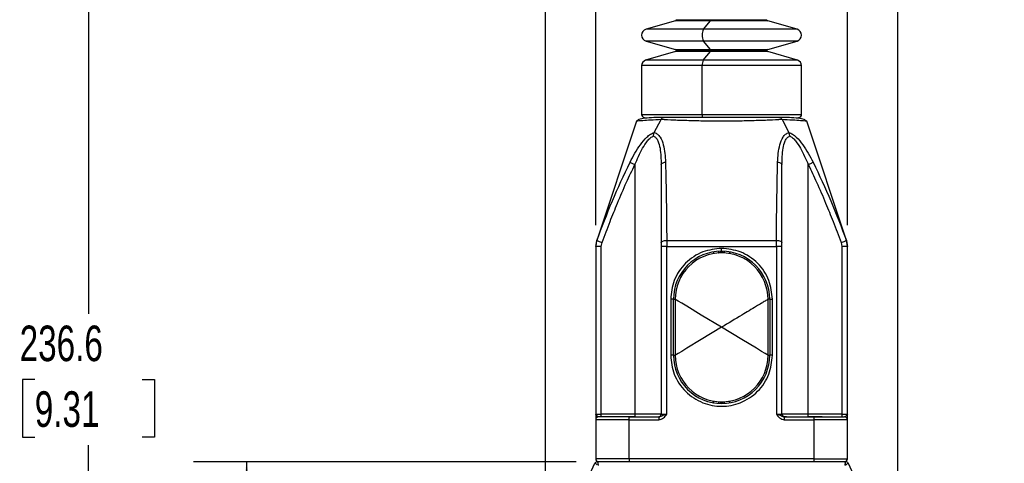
# Model space of a CAD drawing. Header units: millimetres. Extents: x 19 to 819, y 19 to 629.
# Tile 6 of 26: x 109 to 286, y 386 to 465. Entities that reach past the tile are written whole.
import ezdxf

# ---------------------------------------------------------------- set-up
doc = ezdxf.new("R2010")
doc.units = ezdxf.units.MM
doc.header["$LTSCALE"] = 3
doc.layers.add('DIMENSIONS', color=140, linetype='Continuous', lineweight=25)
doc.styles.add('SLDTEXTSTYLE0', font='TXT', dxfattribs={"width": 0.7})
doc.dimstyles.new('SLDDIMSTYLE0', dxfattribs={"dimtxt": 6.474023, "dimasz": 9.906, "dimexe": 0, "dimexo": 0.0625, "dimgap": 1.618506, "dimtad": 0, "dimtih": 1, "dimtoh": 1, "dimrnd": 1e-09, "dimzin": 12, "dimdsep": 46, "dimtxsty": 'SLDTEXTSTYLE0', "dimsah": 1, "dimcen": 0.09, "dimadec": 0, "dimazin": 3, "dimtfac": 1, "dimtofl": 0, "dimtmove": 0, "dimatfit": 3, "dimfxl": 0, "dimfrac": 2, "dimtolj": 1, "dimtzin": 12, "dimarcsym": 0})
doc.dimstyles.new('SLDDIMSTYLE1', dxfattribs={"dimtxt": 6.474023, "dimasz": 9.906, "dimexe": 0, "dimexo": 0.0625, "dimgap": 1.618506, "dimtad": 0, "dimtih": 1, "dimtoh": 1, "dimrnd": 1e-09, "dimzin": 4, "dimdsep": 46, "dimtxsty": 'SLDTEXTSTYLE0', "dimsah": 1, "dimcen": 0.09, "dimadec": 0, "dimazin": 1, "dimtfac": 1, "dimtmove": 0, "dimatfit": 0, "dimfxl": 0, "dimfrac": 2, "dimtolj": 1, "dimtzin": 12, "dimarcsym": 0})

# ---------------------------------------------------------------- blocks, each defined once
blk = doc.blocks.new('_D')
at = {"layer": 'DIMENSIONS'}
for p, q in [((218.65, 511.97), (112.25, 511.97)), ((121.78, 511.97), (121.78, 412.28)), ((112.16, 400.54), (109.98, 400.54)), ((109.98, 400.54), (109.98, 390.25)), ((131.39, 400.54), (133.57, 400.54)), ((133.57, 400.54), (133.57, 390.25)), ((109.98, 390.25), (112.16, 390.25)), ((133.57, 390.25), (131.39, 390.25)), ((121.78, 275.37), (121.78, 388.8)), ((206.65, 275.37), (112.25, 275.37))]:
    blk.add_line(p, q, dxfattribs=at)
for points in [[(121.78, 511.97), (120.25, 502.07), (123.3, 502.07)], [(121.78, 275.37), (123.3, 285.28), (120.25, 285.28)]]:
    blk.add_solid(points, dxfattribs=at)
at = {"layer": 'DIMENSIONS', "char_height": 6.35, "attachment_point": 1, "style": 'SLDTEXTSTYLE0'}
for s, insert in [('236.6', (109.46, 410.18)), ('9.31', (112.16, 398.44))]:
    blk.add_mtext(s, dxfattribs=dict(at, insert=insert))
blk = doc.blocks.new('_D_3')
at = {"layer": 'DIMENSIONS'}
for p, q in [((208.97, 385.87), (140.52, 385.87)), ((150.04, 385.87), (150.04, 342.96)), ((140.42, 331.22), (138.25, 331.22)), ((138.25, 331.22), (138.25, 320.93)), ((159.66, 331.22), (161.84, 331.22)), ((161.84, 331.22), (161.84, 320.93)), ((138.25, 320.93), (140.42, 320.93)), ((161.84, 320.93), (159.66, 320.93)), ((150.04, 275.37), (150.04, 319.48)), ((206.65, 275.37), (140.52, 275.37))]:
    blk.add_line(p, q, dxfattribs=at)
for points in [[(150.04, 385.87), (148.52, 375.97), (151.57, 375.97)], [(150.04, 275.37), (151.57, 285.28), (148.52, 285.28)]]:
    blk.add_solid(points, dxfattribs=at)
at = {"layer": 'DIMENSIONS', "char_height": 6.35, "attachment_point": 1, "style": 'SLDTEXTSTYLE0'}
for s, insert in [('110.5', (137.73, 340.86)), ('4.35', (140.42, 329.12))]:
    blk.add_mtext(s, dxfattribs=dict(at, insert=insert))
blk = doc.blocks.new('_D_4')
at = {"layer": 'DIMENSIONS'}
for p, q in [((212.46, 428.14), (212.46, 541.87)), ((257.46, 428.14), (257.46, 541.87)), ((212.46, 532.34), (193.41, 532.34)), ((224.02, 532.34), (221.85, 532.34)), ((221.85, 532.34), (221.85, 522.05)), ((243.26, 532.34), (245.44, 532.34)), ((245.44, 532.34), (245.44, 522.05)), ((257.46, 532.34), (276.51, 532.34)), ((221.85, 522.05), (224.02, 522.05)), ((245.44, 522.05), (243.26, 522.05))]:
    blk.add_line(p, q, dxfattribs=at)
for points in [[(212.46, 532.34), (202.55, 533.87), (202.55, 530.82)], [(257.46, 532.34), (267.36, 530.82), (267.36, 533.87)]]:
    blk.add_solid(points, dxfattribs=at)
at = {"layer": 'DIMENSIONS', "char_height": 6.35, "attachment_point": 1, "style": 'SLDTEXTSTYLE0'}
for s, insert in [('45.0', (224.02, 541.98)), ('1.77', (224.02, 530.24))]:
    blk.add_mtext(s, dxfattribs=dict(at, insert=insert))
blk = doc.blocks.new('_D_5')
at = {"layer": 'DIMENSIONS'}
for p, q in [((203.46, 363.09), (203.46, 570.25)), ((266.46, 363.09), (266.46, 570.25)), ((203.46, 560.73), (184.41, 560.73)), ((227.21, 560.73), (225.03, 560.73)), ((225.03, 560.73), (225.03, 550.44)), ((246.44, 560.73), (248.62, 560.73)), ((248.62, 560.73), (248.62, 550.44)), ((266.46, 560.73), (285.51, 560.73)), ((225.03, 550.44), (227.21, 550.44)), ((248.62, 550.44), (246.44, 550.44))]:
    blk.add_line(p, q, dxfattribs=at)
for points in [[(203.46, 560.73), (193.55, 562.25), (193.55, 559.2)], [(266.46, 560.73), (276.36, 559.2), (276.36, 562.25)]]:
    blk.add_solid(points, dxfattribs=at)
at = {"layer": 'DIMENSIONS', "char_height": 6.35, "attachment_point": 1, "style": 'SLDTEXTSTYLE0'}
for s, insert in [('63.0', (227.21, 570.36)), ('2.48', (227.21, 558.62))]:
    blk.add_mtext(s, dxfattribs=dict(at, insert=insert))

msp = doc.modelspace()

# ---------------------------------------------------------------- linework, layer by layer
for p, q in [((226.857, 464.815), (233.002, 464.815)), ((233.002, 464.815), (243.057, 464.815)), ((226.712, 464.623), (221.453, 463.115)), ((231.698, 463.115), (221.453, 463.115)), ((232.967, 464.623), (226.712, 464.623)), ((231.698, 463.115), (232.967, 464.623)), ((248.46, 463.115), (231.698, 463.115)), ((243.201, 464.623), (232.967, 464.623)), ((248.46, 463.115), (243.201, 464.623)), ((221.453, 461), (226.712, 459.493)), ((231.698, 461), (221.453, 461)), ((226.712, 459.493), (232.967, 459.493)), ((232.967, 459.493), (231.698, 461)), ((248.46, 461), (231.698, 461)), ((232.967, 459.493), (243.201, 459.493)), ((243.201, 459.493), (248.46, 461)), ((226.712, 459.108), (221.381, 457.58)), ((232.967, 459.108), (226.712, 459.108)), ((226.857, 459.3), (233.002, 459.3)), ((231.681, 457.58), (232.967, 459.108)), ((243.201, 459.108), (232.967, 459.108)), ((233.002, 459.3), (243.057, 459.3)), ((248.532, 457.58), (243.201, 459.108)), ((220.657, 456.618), (220.657, 447.872)), ((231.506, 456.618), (220.657, 456.618)), ((231.681, 457.58), (221.381, 457.58)), ((231.506, 447.872), (231.506, 456.618)), ((249.257, 456.618), (231.506, 456.618)), ((248.532, 457.58), (231.681, 457.58)), ((249.257, 447.872), (249.257, 456.618)), ((220.657, 447.872), (231.506, 447.872)), ((245.209, 447.372), (224.704, 447.372)), ((231.506, 447.872), (249.257, 447.872)), ((219.729, 446.689), (212.63, 425.391)), ((222.925, 444.676), (224.138, 446.97)), ((245.775, 446.97), (246.988, 444.676)), ((257.283, 425.391), (250.184, 446.689)), ((219.457, 438.928), (219.457, 394.372)), ((224.157, 438.928), (224.157, 425.032)), ((245.757, 425.032), (245.757, 438.928)), ((250.457, 394.372), (250.457, 438.928)), ((212.457, 424.326), (212.65, 425.385)), ((212.61, 425.334), (212.457, 424.385)), ((213.457, 424.326), (212.457, 424.326)), ((212.457, 424.326), (212.457, 394.372)), ((213.457, 424.326), (213.585, 425.032)), ((213.457, 394.372), (213.457, 424.326)), ((224.157, 425.032), (224.157, 424.326)), ((225.157, 424.326), (224.157, 424.326)), ((224.157, 424.326), (224.157, 394.372)), ((225.152, 425.385), (244.761, 425.385)), ((225.152, 425.385), (225.157, 424.326)), ((225.157, 394.372), (225.157, 424.326)), ((225.157, 424.326), (244.757, 424.326)), ((244.757, 424.326), (244.761, 425.385)), ((244.757, 424.326), (244.757, 394.372)), ((245.757, 424.326), (244.757, 424.326)), ((245.757, 424.326), (245.757, 425.032)), ((245.757, 394.372), (245.757, 424.326)), ((256.328, 425.032), (256.457, 424.326)), ((256.457, 424.326), (256.457, 394.372)), ((257.457, 424.326), (256.457, 424.326)), ((257.263, 425.385), (257.457, 424.326)), ((257.457, 424.385), (257.303, 425.334)), ((257.457, 394.372), (257.457, 424.326)), ((234.957, 423.472), (234.957, 423.972)), ((225.857, 414.872), (225.857, 404.872)), ((226.357, 414.872), (225.857, 414.872)), ((226.357, 404.872), (226.357, 414.872)), ((226.357, 414.872), (226.657, 414.872)), ((226.657, 414.872), (226.657, 404.872)), ((243.257, 404.872), (243.257, 414.872)), ((243.557, 414.872), (243.257, 414.872)), ((243.557, 414.872), (243.557, 404.872)), ((243.557, 414.872), (244.057, 414.872)), ((244.057, 404.872), (244.057, 414.872)), ((226.357, 404.872), (225.857, 404.872)), ((226.357, 404.872), (226.657, 404.872)), ((243.257, 404.872), (243.557, 404.872)), ((244.057, 404.872), (243.557, 404.872)), ((212.482, 394.28), (212.457, 394.372)), ((212.509, 394.236), (212.457, 394.372)), ((212.457, 394.372), (213.457, 394.372)), ((213.457, 393.872), (213.457, 394.372)), ((219.457, 394.372), (213.457, 394.372)), ((219.457, 394.372), (219.457, 393.887)), ((224.157, 394.372), (219.457, 394.372)), ((224.157, 394.372), (225.157, 394.372)), ((244.757, 394.372), (245.757, 394.372)), ((250.457, 394.372), (245.757, 394.372)), ((250.457, 393.887), (250.457, 394.372)), ((256.457, 394.372), (250.457, 394.372)), ((256.457, 394.372), (256.457, 393.872)), ((256.457, 394.372), (257.457, 394.372)), ((257.457, 394.372), (257.404, 394.236)), ((257.457, 394.372), (257.431, 394.28)), ((212.457, 394.192), (212.457, 393.689)), ((218.457, 393.372), (212.457, 393.372)), ((212.457, 393.372), (212.457, 386.372)), ((218.457, 393.872), (212.957, 393.872)), ((213.476, 393.872), (213.46, 393.872)), ((219.457, 393.887), (216.957, 393.872)), ((218.457, 393.872), (223.742, 393.872)), ((218.457, 393.372), (218.457, 393.872)), ((218.457, 386.372), (218.457, 393.372)), ((218.457, 393.372), (223.742, 393.372)), ((219.449, 393.872), (219.457, 393.887)), ((223.742, 393.872), (223.742, 393.372)), ((246.171, 393.872), (251.457, 393.872)), ((246.171, 393.872), (246.171, 393.372)), ((246.171, 393.372), (251.457, 393.372)), ((252.956, 393.872), (250.457, 393.887)), ((250.457, 393.887), (250.464, 393.872)), ((251.457, 393.872), (251.457, 393.372)), ((251.457, 393.872), (256.957, 393.872)), ((251.457, 393.372), (251.457, 386.372)), ((257.457, 393.372), (251.457, 393.372)), ((257.457, 393.372), (257.457, 394.192)), ((257.457, 386.372), (257.457, 393.372)), ((203.925, 367.576), (212.322, 385.583)), ((218.457, 386.372), (212.457, 386.372)), ((257.138, 385.872), (212.775, 385.872)), ((251.457, 386.372), (218.457, 386.372)), ((218.457, 386.372), (218.457, 385.872)), ((251.457, 386.372), (257.457, 386.372)), ((251.457, 386.372), (251.457, 385.872)), ((257.591, 385.583), (265.988, 367.576))]:
    msp.add_line(p, q)
at = {"flags": 128}
for points in [[(218.586, 439.366), (218.632, 439.343), (218.701, 439.308), (218.792, 439.263), (218.901, 439.208), (219.025, 439.145), (219.162, 439.076), (219.307, 439.003), (219.457, 438.928)], [(224.157, 438.928), (224.171, 439.003), (224.212, 439.076), (224.281, 439.145), (224.374, 439.208), (224.489, 439.263), (224.623, 439.308), (224.772, 439.343), (224.932, 439.366)], [(244.981, 439.366), (245.141, 439.343), (245.29, 439.308), (245.424, 439.263), (245.539, 439.208), (245.632, 439.145), (245.701, 439.076), (245.742, 439.003), (245.757, 438.928)], [(250.457, 438.928), (250.606, 439.003), (250.751, 439.076), (250.888, 439.145), (251.012, 439.208), (251.121, 439.263), (251.212, 439.308), (251.281, 439.343), (251.327, 439.366)], [(212.65, 425.385), (212.668, 425.378), (212.722, 425.358), (212.809, 425.325), (212.925, 425.281), (213.067, 425.228), (213.228, 425.167), (213.403, 425.101), (213.585, 425.032)], [(224.157, 425.032), (224.176, 425.101), (224.232, 425.167), (224.324, 425.228), (224.448, 425.281), (224.599, 425.325), (224.771, 425.358), (224.958, 425.378), (225.152, 425.385)], [(244.761, 425.385), (244.955, 425.378), (245.142, 425.358), (245.314, 425.325), (245.465, 425.281), (245.589, 425.228), (245.681, 425.167), (245.737, 425.101), (245.757, 425.032)], [(256.328, 425.032), (256.51, 425.101), (256.685, 425.167), (256.846, 425.228), (256.988, 425.281), (257.104, 425.325), (257.191, 425.358), (257.245, 425.378), (257.263, 425.385)], [(233.482, 423.344), (233.483, 423.339), (233.485, 423.324), (233.49, 423.299), (233.496, 423.264), (233.503, 423.221), (233.512, 423.17), (233.522, 423.112), (233.533, 423.049)], [(234.419, 423.204), (234.438, 423.156), (234.438, 423.156)], [(235.475, 423.156), (235.475, 423.156), (235.494, 423.204)], [(236.431, 423.344), (236.43, 423.339), (236.428, 423.324), (236.423, 423.299), (236.417, 423.264), (236.41, 423.221), (236.401, 423.17), (236.391, 423.112), (236.38, 423.049)], [(234.957, 409.872), (231.325, 412.059), (228.732, 413.622), (227.824, 414.169), (227.175, 414.559), (226.887, 414.733), (226.714, 414.837), (226.657, 414.872)], [(234.957, 409.872), (231.325, 407.684), (228.732, 406.122), (227.824, 405.575), (227.175, 405.184), (226.887, 405.011), (226.714, 404.907), (226.657, 404.872)], [(243.257, 404.872), (243.199, 404.907), (243.026, 405.011), (242.738, 405.184), (242.089, 405.575), (241.182, 406.122), (238.588, 407.684), (234.957, 409.872)], [(233.482, 396.399), (233.483, 396.404), (233.485, 396.42), (233.49, 396.445), (233.496, 396.48), (233.503, 396.523), (233.512, 396.574), (233.522, 396.632), (233.533, 396.695)], [(234.419, 396.54), (234.438, 396.588), (234.438, 396.588)], [(235.475, 396.588), (235.475, 396.588), (235.494, 396.54)], [(236.431, 396.399), (236.43, 396.404), (236.428, 396.42), (236.423, 396.445), (236.417, 396.48), (236.41, 396.523), (236.401, 396.574), (236.391, 396.632), (236.38, 396.695)]]:
    msp.add_lwpolyline(points, dxfattribs=at)
for centre, radius, start, end in [((226.657, 464.815), 0.2, 285.9968, 359.9997), ((232.622, 464.785), 0.381, 334.84573, 4.54038), ((243.257, 464.815), 0.2, 179.99995, 254.00373), ((221.757, 462.058), 1.1, 105.99993, 254.00007), ((234.221, 462.058), 2.736, 157.26274, 202.73726), ((248.157, 462.058), 1.1, 285.99982, 74.00018), ((226.657, 459.3), 0.2, 0.00371, 73.99553), ((232.622, 459.331), 0.381, 355.46222, 25.15011), ((243.257, 459.3), 0.2, 106.00395, 179.99664), ((226.657, 459.3), 0.2, 285.9968, 0.00397), ((232.622, 459.27), 0.381, 334.84844, 4.53923), ((243.257, 459.3), 0.2, 179.99568, 254.00373), ((221.657, 456.618), 1, 105.99991, 179.99994), ((233.406, 456.769), 1.907, 154.84835, 184.53933), ((248.257, 456.618), 1, 0.00011, 74.00015), ((221.157, 447.872), 0.5, 179.99821, 270.00252), ((232.114, 447.754), 0.62, 169.04942, 218.08441), ((248.757, 447.872), 0.5, 269.99739, 0.00176), ((234.957, 414.872), 8.6, 90.00012, 179.99986), ((234.957, 414.872), 8.3, 89.9999, 180.00004), ((234.734, 423.253), 0.319, 139.80129, 188.90611), ((234.957, 414.872), 8.6, 0.00014, 89.99988), ((234.957, 414.872), 8.3, 359.99995, 90.00011), ((235.179, 423.253), 0.319, 351.09389, 40.19871), ((234.957, 404.872), 8.6, 179.99997, 270.00005), ((234.957, 404.872), 8.3, 180.00002, 359.99998), ((234.957, 404.872), 8.6, 269.99995, 0.00003), ((234.734, 396.49), 0.319, 171.09092, 220.20168), ((235.179, 396.49), 0.319, 319.79832, 8.90908), ((223.657, 394.372), 0.5, 270.00039, 0.0006), ((246.257, 394.372), 0.5, 179.99945, 269.9997), ((212.957, 393.372), 0.5, 89.99749, 180.00176), ((256.957, 393.372), 0.5, 359.99788, 90.00298), ((212.775, 385.372), 0.5, 89.99606, 155.00205), ((212.957, 386.372), 0.5, 179.99945, 269.99959), ((256.957, 386.372), 0.5, 269.99994, 0.00092), ((257.138, 385.372), 0.5, 24.99755, 90.00412)]:
    msp.add_arc(centre, radius, start, end)
for points, knots in [([(224.813, 447.372), (224.147, 447.372), (222.947, 447.373), (221.41, 447.228), (220.303, 447.118), (219.868, 446.792), (219.729, 446.688)], [0, 0, 0, 0, 0.3829939, 0.6896057, 0.9008845, 1, 1, 1, 1]), ([(224.138, 446.97), (224.196, 447.06), (224.29, 447.206), (224.498, 447.345), (224.634, 447.363), (224.704, 447.372)], [0, 0, 0, 0, 0.43856994, 0.71005975, 1, 1, 1, 1]), ([(250.184, 446.688), (250.044, 446.792), (249.608, 447.117), (248.499, 447.229), (246.962, 447.372), (245.763, 447.372), (245.1, 447.372)], [0, 0, 0, 0, 0.0996455, 0.3104468, 0.6191088, 1, 1, 1, 1]), ([(245.209, 447.372), (245.279, 447.363), (245.415, 447.345), (245.623, 447.206), (245.717, 447.06), (245.775, 446.97)], [0, 0, 0, 0, 0.28990762, 0.56139269, 1, 1, 1, 1]), ([(224.138, 446.97), (223.507, 446.938), (222.413, 446.881), (221.038, 446.788), (220.2, 446.725), (219.823, 446.696), (219.73, 446.688)], [0, 0, 0, 0, 0.42916016, 0.74361365, 0.93621308, 1, 1, 1, 1]), ([(245.775, 446.97), (245, 446.934), (243.345, 446.857), (240.729, 446.766), (237.893, 446.702), (234.941, 446.681), (231.996, 446.703), (229.161, 446.766), (226.556, 446.858), (224.905, 446.935), (224.138, 446.97)], [0, 0, 0, 0, 0.1074959, 0.2296927, 0.3627605, 0.500591, 0.6388403, 0.7709117, 0.8935577, 1, 1, 1, 1]), ([(250.183, 446.688), (250.184, 446.688), (250.281, 446.68), (249.441, 446.748), (249.035, 446.774), (247.422, 446.887), (246.376, 446.94), (245.775, 446.97)], [0, 0, 0, 0, 0.0002724, 0.0658161, 0.2579911, 0.5744831, 1, 1, 1, 1]), ([(218.586, 439.366), (219.158, 440.436), (220.01, 442.032), (221.345, 443.641), (222.21, 444.371), (222.696, 444.578), (222.925, 444.676)], [0, 0, 0, 0, 0.5190949, 0.7741679, 0.8939762, 1, 1, 1, 1]), ([(219.457, 438.928), (219.884, 439.92), (220.52, 441.395), (221.529, 442.968), (222.195, 443.721), (222.603, 443.952), (222.78, 444.053)], [0, 0, 0, 0, 0.5206162, 0.7746029, 0.9021546, 1, 1, 1, 1]), ([(222.78, 444.053), (222.786, 444.167), (222.797, 444.383), (222.884, 444.581), (222.925, 444.676)], [0, 0, 0, 0, 0.5247642, 1, 1, 1, 1]), ([(222.78, 444.053), (222.938, 443.955), (223.29, 443.738), (223.708, 442.952), (224.103, 441.344), (224.135, 439.908), (224.157, 438.928)], [0, 0, 0, 0, 0.099856, 0.2215439, 0.4690625, 1, 1, 1, 1]), ([(222.925, 444.676), (223.133, 444.582), (223.554, 444.394), (224.156, 443.635), (224.778, 441.96), (224.869, 440.418), (224.932, 439.366)], [0, 0, 0, 0, 0.1130505, 0.2285989, 0.4739199, 1, 1, 1, 1]), ([(244.981, 439.366), (245.044, 440.419), (245.135, 441.962), (245.759, 443.638), (246.361, 444.395), (246.781, 444.583), (246.988, 444.676)], [0, 0, 0, 0, 0.526709, 0.7720758, 0.8873247, 1, 1, 1, 1]), ([(245.757, 438.928), (245.778, 439.908), (245.81, 441.344), (246.205, 442.953), (246.623, 443.738), (246.975, 443.955), (247.133, 444.053)], [0, 0, 0, 0, 0.5310631, 0.7785468, 0.9001759, 1, 1, 1, 1]), ([(246.988, 444.676), (247.217, 444.578), (247.705, 444.37), (248.57, 443.638), (249.905, 442.029), (250.756, 440.435), (251.327, 439.366)], [0, 0, 0, 0, 0.1064086, 0.2265486, 0.4815484, 1, 1, 1, 1]), ([(247.133, 444.053), (247.127, 444.166), (247.115, 444.383), (247.029, 444.581), (246.988, 444.676)], [0, 0, 0, 0, 0.5249729, 1, 1, 1, 1]), ([(247.133, 444.053), (247.31, 443.952), (247.718, 443.721), (248.384, 442.967), (249.393, 441.395), (250.029, 439.919), (250.457, 438.928)], [0, 0, 0, 0, 0.097879, 0.2254925, 0.479511, 1, 1, 1, 1]), ([(212.65, 425.385), (213.546, 427.748), (215.342, 432.486), (217.503, 437.069), (218.586, 439.366)], [0, 0, 0, 0, 0.498757, 1, 1, 1, 1]), ([(213.585, 425.032), (214.06, 426.278), (214.955, 428.629), (216.403, 432.214), (217.851, 435.617), (218.948, 437.88), (219.457, 438.928)], [0, 0, 0, 0, 0.26509575, 0.50004231, 0.76860019, 1, 1, 1, 1]), ([(224.932, 439.366), (224.985, 437.056), (225.092, 432.396), (225.132, 427.735), (225.152, 425.385)], [0, 0, 0, 0, 0.49574727, 1, 1, 1, 1]), ([(244.761, 425.385), (244.781, 427.735), (244.821, 432.396), (244.928, 437.056), (244.981, 439.366)], [0, 0, 0, 0, 0.5042527, 1, 1, 1, 1]), ([(250.457, 438.928), (250.965, 437.88), (252.063, 435.617), (253.51, 432.214), (254.958, 428.629), (255.853, 426.278), (256.328, 425.032)], [0, 0, 0, 0, 0.2313866, 0.4999577, 0.7348821, 1, 1, 1, 1]), ([(251.327, 439.366), (252.41, 437.069), (254.571, 432.486), (256.367, 427.748), (257.263, 425.385)], [0, 0, 0, 0, 0.501243, 1, 1, 1, 1]), ([(234.957, 423.972), (233.812, 423.85), (232.051, 423.663), (229.932, 422.529), (228.474, 421.354), (227.3, 419.896), (226.165, 417.778), (225.978, 416.017), (225.857, 414.872)], [0, 0, 0, 0, 0.2394568, 0.3683608, 0.5000003, 0.63164, 0.7605431, 1, 1, 1, 1]), ([(235.494, 423.204), (235.315, 423.238), (234.957, 423.306), (234.598, 423.238), (234.419, 423.204)], [0, 0, 0, 0, 0.4991177, 1, 1, 1, 1]), ([(244.057, 414.872), (243.935, 416.017), (243.748, 417.778), (242.613, 419.896), (241.439, 421.354), (239.981, 422.529), (237.862, 423.663), (236.101, 423.85), (234.957, 423.972)], [0, 0, 0, 0, 0.2394569, 0.36836, 0.4999996, 0.6316391, 0.7605431, 1, 1, 1, 1]), ([(243.257, 414.872), (243.237, 414.86), (243.16, 414.814), (242.988, 414.71), (242.618, 414.487), (242.003, 414.117), (240.62, 413.283), (238.242, 411.851), (236.167, 410.601), (234.957, 409.872)], [0, 0, 0, 0, 0.0069452, 0.0277781, 0.0625004, 0.140625, 0.2500006, 0.5624999, 1, 1, 1, 1]), ([(225.857, 404.872), (225.978, 403.727), (226.165, 401.966), (227.3, 399.847), (228.474, 398.391), (229.932, 397.209), (232.051, 396.11), (234.957, 395.552), (237.862, 396.11), (239.981, 397.209), (241.439, 398.391), (242.613, 399.847), (243.748, 401.966), (243.935, 403.727), (244.057, 404.872)], [0, 0, 0, 0, 0.1197284, 0.1841804, 0.2500002, 0.3158196, 0.3802715, 0.5, 0.6197285, 0.6841804, 0.7499998, 0.8158196, 0.8802716, 1, 1, 1, 1]), ([(234.419, 396.54), (234.598, 396.506), (234.956, 396.438), (235.315, 396.506), (235.494, 396.54)], [0, 0, 0, 0, 0.4991177, 1, 1, 1, 1]), ([(225.157, 394.372), (225.032, 394.328), (224.789, 394.241), (224.439, 394.101), (224.108, 393.931), (223.865, 393.892), (223.742, 393.872)], [0, 0, 0, 0, 0.2638797, 0.5132877, 0.7533134, 1, 1, 1, 1]), ([(223.742, 393.372), (223.893, 393.39), (224.195, 393.426), (224.715, 393.759), (224.98, 394.127), (225.157, 394.372)], [0, 0, 0, 0, 0.2500554, 0.5004651, 1, 1, 1, 1]), ([(246.171, 393.872), (246.048, 393.892), (245.805, 393.931), (245.474, 394.101), (245.124, 394.241), (244.881, 394.328), (244.757, 394.372)], [0, 0, 0, 0, 0.2466768, 0.4866941, 0.7360918, 1, 1, 1, 1]), ([(244.757, 394.372), (244.933, 394.127), (245.198, 393.759), (245.718, 393.426), (246.02, 393.39), (246.171, 393.372)], [0, 0, 0, 0, 0.4995243, 0.7499402, 1, 1, 1, 1]), ([(212.957, 393.872), (212.909, 393.896), (212.795, 393.955), (212.649, 394.086), (212.554, 394.188), (212.509, 394.236)], [0, 0, 0, 0, 0.2759556, 0.6596567, 1, 1, 1, 1]), ([(246.581, 393.873), (246.527, 393.873), (246.378, 393.872), (246.229, 393.881), (246.133, 393.887)], [0, 0, 0, 0, 0.3584169, 1, 1, 1, 1]), ([(257.404, 394.236), (257.359, 394.188), (257.264, 394.086), (257.118, 393.955), (257.004, 393.896), (256.957, 393.872)], [0, 0, 0, 0, 0.3403332, 0.7240316, 1, 1, 1, 1]), ([(212.729, 385.294), (212.701, 385.314), (212.622, 385.37), (212.519, 385.444), (212.424, 385.511), (212.367, 385.551), (212.336, 385.573), (212.322, 385.583)], [0, 0, 0, 0, 0.2007594, 0.5822175, 0.7659327, 0.8971607, 1, 1, 1, 1]), ([(212.775, 385.872), (212.778, 385.855), (212.785, 385.817), (212.798, 385.748), (212.818, 385.634), (212.844, 385.496), (212.874, 385.331), (212.892, 385.228), (212.902, 385.172)], [0, 0, 0, 0, 0.07207508, 0.16408471, 0.29289412, 0.5602868, 0.75908496, 1, 1, 1, 1]), ([(257.011, 385.172), (257.021, 385.228), (257.039, 385.331), (257.069, 385.496), (257.095, 385.634), (257.115, 385.748), (257.128, 385.817), (257.135, 385.855), (257.138, 385.872)], [0, 0, 0, 0, 0.2408934, 0.4396709, 0.7071058, 0.8359154, 0.9279039, 1, 1, 1, 1]), ([(257.591, 385.583), (257.577, 385.573), (257.546, 385.551), (257.489, 385.511), (257.394, 385.444), (257.292, 385.37), (257.214, 385.315), (257.188, 385.297)], [0, 0, 0, 0, 0.1037411, 0.2361289, 0.4214834, 0.8062734, 1, 1, 1, 1])]:
    msp.add_open_spline(points, degree=3, knots=knots)

# ---------------------------------------------------------------- dimensions: what is measured, and where the dimension line sits
at = {"layer": 'DIMENSIONS'}
dim = msp.add_linear_dim(base=(266.457, 560.726), p1=(203.457, 359.281), p2=(266.457, 359.281), dimstyle='SLDDIMSTYLE1', dxfattribs=at)
dim.commit()
dim.dimension.update_dxf_attribs({"geometry": '_D_5', "text_midpoint": (236.825, 560.726), "dimtype": 160})
for base, p1, p2, angle, dimstyle, picture, middle in [((257.457, 532.344), (212.457, 424.326), (257.457, 424.326), 0, 'SLDDIMSTYLE1', '_D_4', (233.642, 532.344)), ((121.776, 275.372), (222.457, 511.972), (210.457, 275.372), 90, 'SLDDIMSTYLE0', '_D', (121.776, 400.542)), ((150.043, 385.872), (210.457, 275.372), (212.775, 385.872), 90, 'SLDDIMSTYLE0', '_D_3', (150.043, 331.22))]:
    dim = msp.add_linear_dim(base=base, p1=p1, p2=p2, angle=angle, dimstyle=dimstyle, dxfattribs=at)
    dim.commit()
    dim.dimension.update_dxf_attribs({"geometry": picture, "text_midpoint": middle, "dimtype": 160})

doc.saveas('drawing.dxf')
